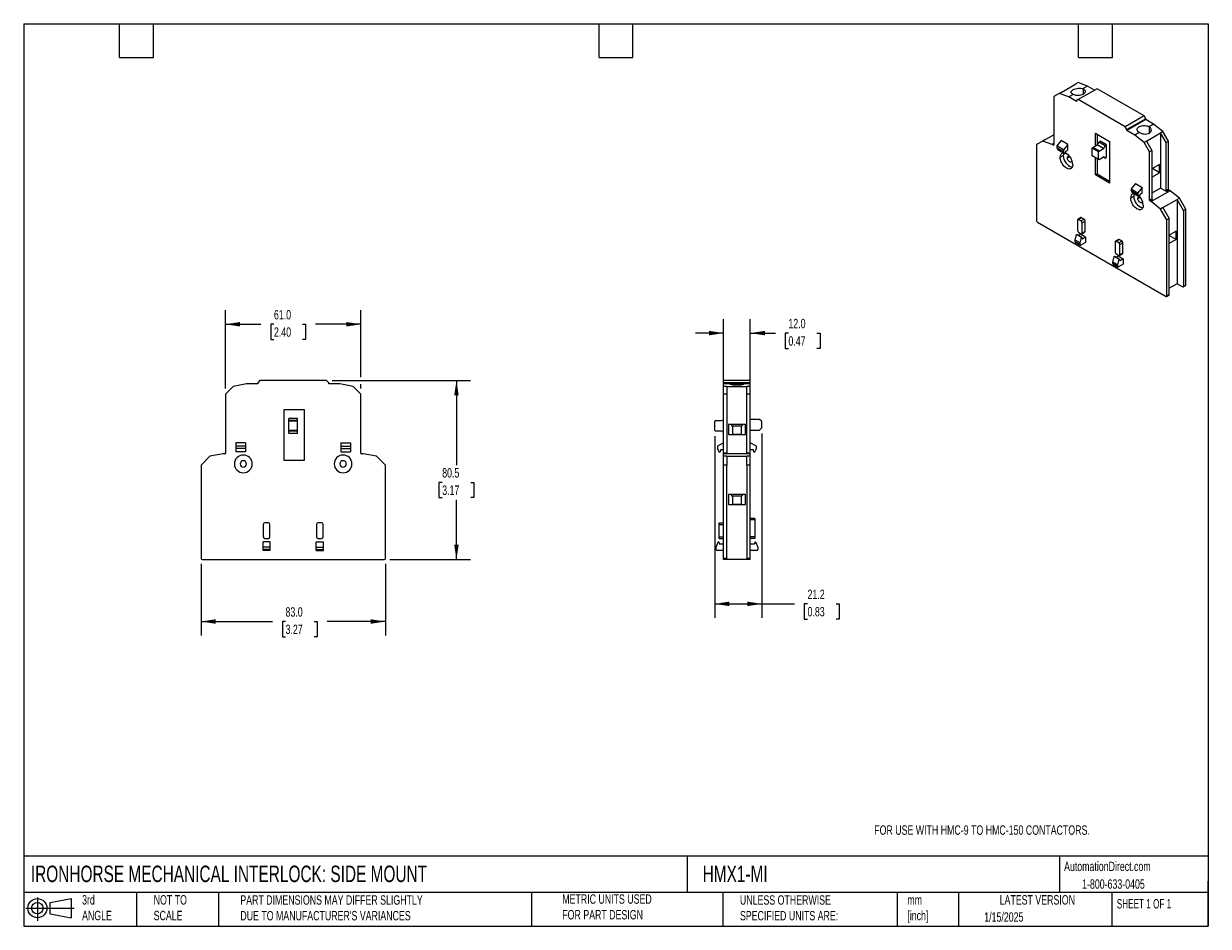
# Model space of a CAD drawing. Header units: millimetres. Extents: x 13 to 546, y 13 to 419.
import ezdxf

# ---------------------------------------------------------------- set-up
doc = ezdxf.new("R2010")
doc.units = ezdxf.units.MM
doc.header["$LTSCALE"] = 2
doc.linetypes.add('SLD-Solid', pattern=[0])
doc.layers.add('DIMENSIONS', color=140, linetype='SLD-Solid', lineweight=25)
doc.layers.add('TEXT', color=140, linetype='SLD-Solid', lineweight=25)
doc.layers.add('SLD-DEFPOINTS', color=7, linetype='Continuous')
doc.styles.add('SLDTEXTSTYLE0', font='TXT', dxfattribs={"width": 0.7})
doc.styles.add('SLDTEXTSTYLE1', font='TXT', dxfattribs={"width": 0.65})
doc.dimstyles.new('SLDDIMSTYLE0', dxfattribs={"dimtxt": 4.316016, "dimasz": 6.604, "dimexe": 0, "dimexo": 0.0625, "dimgap": 1.079004, "dimtad": 0, "dimtih": 1, "dimtoh": 1, "dimrnd": 1e-09, "dimzin": 12, "dimdsep": 46, "dimtxsty": 'SLDTEXTSTYLE0', "dimsah": 1, "dimcen": 0.09, "dimadec": 0, "dimazin": 3, "dimtfac": 1, "dimtofl": 0, "dimtmove": 0, "dimatfit": 3, "dimfxl": 0, "dimfrac": 2, "dimtolj": 1, "dimtzin": 12, "dimarcsym": 0})
doc.dimstyles.new('SLDDIMSTYLE1', dxfattribs={"dimtxt": 4.316016, "dimasz": 6.604, "dimexe": 0, "dimexo": 0.0625, "dimgap": 1.079004, "dimtad": 0, "dimtih": 1, "dimtoh": 1, "dimrnd": 1e-09, "dimzin": 4, "dimdsep": 46, "dimtxsty": 'SLDTEXTSTYLE0', "dimsah": 1, "dimcen": 0.09, "dimadec": 0, "dimazin": 1, "dimtfac": 1, "dimtofl": 0, "dimtmove": 0, "dimatfit": 3, "dimfxl": 0, "dimfrac": 2, "dimtolj": 1, "dimtzin": 12, "dimarcsym": 0})
doc.dimstyles.new('SLDDIMSTYLE2', dxfattribs={"dimtxt": 4.316016, "dimasz": 6.604, "dimexe": 0, "dimexo": 0.0625, "dimgap": 1.079004, "dimtad": 0, "dimtih": 1, "dimtoh": 1, "dimrnd": 1e-09, "dimzin": 4, "dimdsep": 46, "dimtxsty": 'SLDTEXTSTYLE0', "dimsah": 1, "dimcen": 0.09, "dimadec": 0, "dimazin": 1, "dimtfac": 1, "dimtmove": 0, "dimatfit": 0, "dimfxl": 0, "dimfrac": 2, "dimtolj": 1, "dimtzin": 12, "dimarcsym": 0})

# ---------------------------------------------------------------- blocks, each defined once
blk = doc.blocks.new('Block11')
at = {"color": 7, "linetype": 'SLD-Solid', "lineweight": 18}
for p, q in [((0, 5.76), (21.75, 5.76)), ((5.18, 10.62), (5.18, 0)), ((10.96, 8.33), (20.35, 10.06)), ((10.96, 3.19), (10.96, 8.33)), ((20.35, 10.06), (20.35, 1.46)), ((10.96, 3.19), (20.35, 1.46))]:
    blk.add_line(p, q, dxfattribs=at)
for radius in [4.3, 2.57]:
    blk.add_circle((5.18, 5.76), radius, dxfattribs=at)
blk = doc.blocks.new('Block12')
at = {"layer": 'SLD-DEFPOINTS'}
blk.add_blockref('Block11', (0, 0), dxfattribs=at)
blk = doc.blocks.new('_D')
at = {"layer": 'DIMENSIONS'}
for p, q in [((151.6, 258.38), (213.91, 258.38)), ((207.56, 258.38), (207.56, 220.4)), ((201.14, 212.58), (199.69, 212.58)), ((199.69, 212.58), (199.69, 205.72)), ((213.97, 212.58), (215.42, 212.58)), ((215.42, 212.58), (215.42, 205.72)), ((199.69, 205.72), (201.14, 205.72)), ((207.56, 177.88), (207.56, 204.75)), ((215.42, 205.72), (213.97, 205.72)), ((177.6, 177.88), (213.91, 177.88))]:
    blk.add_line(p, q, dxfattribs=at)
for points in [[(207.56, 258.38), (206.54, 251.78), (208.57, 251.78)], [(207.56, 177.88), (208.57, 184.48), (206.54, 184.48)]]:
    blk.add_solid(points, dxfattribs=at)
at = {"layer": 'DIMENSIONS', "char_height": 4.233, "attachment_point": 1, "style": 'SLDTEXTSTYLE0'}
for s, insert in [('80.5', (201.14, 219)), ('3.17', (201.14, 211.18))]:
    blk.add_mtext(s, dxfattribs=dict(at, insert=insert))
blk = doc.blocks.new('_D_1')
at = {"layer": 'DIMENSIONS'}
for p, q in [((92.56, 175.84), (92.56, 143.58)), ((175.56, 175.84), (175.56, 143.58)), ((92.56, 149.93), (124.76, 149.93)), ((130.6, 149.93), (129.16, 149.93)), ((129.16, 149.93), (129.16, 143.07)), ((143.43, 149.93), (144.88, 149.93)), ((144.88, 149.93), (144.88, 143.07)), ((175.56, 149.93), (149.28, 149.93)), ((129.16, 143.07), (130.6, 143.07)), ((144.88, 143.07), (143.43, 143.07))]:
    blk.add_line(p, q, dxfattribs=at)
for points in [[(92.56, 149.93), (99.16, 148.91), (99.16, 150.95)], [(175.56, 149.93), (168.95, 150.95), (168.95, 148.91)]]:
    blk.add_solid(points, dxfattribs=at)
at = {"layer": 'DIMENSIONS', "char_height": 4.233, "attachment_point": 1, "style": 'SLDTEXTSTYLE0'}
for s, insert in [('83.0', (130.6, 156.35)), ('3.27', (130.6, 148.53))]:
    blk.add_mtext(s, dxfattribs=dict(at, insert=insert))
blk = doc.blocks.new('_D_2')
at = {"layer": 'DIMENSIONS'}
for p, q in [((103.56, 254.86), (103.56, 290.12)), ((164.56, 259.9), (164.56, 290.12)), ((103.56, 283.77), (119.54, 283.77)), ((125.38, 283.77), (123.93, 283.77)), ((123.93, 283.77), (123.93, 276.91)), ((138.21, 283.77), (139.66, 283.77)), ((139.66, 283.77), (139.66, 276.91)), ((164.56, 283.77), (144.06, 283.77)), ((123.93, 276.91), (125.38, 276.91)), ((139.66, 276.91), (138.21, 276.91)), ((164.56, 254.86), (164.56, 256.86))]:
    blk.add_line(p, q, dxfattribs=at)
for points in [[(103.56, 283.77), (110.16, 282.75), (110.16, 284.78)], [(164.56, 283.77), (157.95, 284.78), (157.95, 282.75)]]:
    blk.add_solid(points, dxfattribs=at)
at = {"layer": 'DIMENSIONS', "char_height": 4.233, "attachment_point": 1, "style": 'SLDTEXTSTYLE0'}
for s, insert in [('61.0', (125.38, 290.19)), ('2.40', (125.38, 282.37))]:
    blk.add_mtext(s, dxfattribs=dict(at, insert=insert))
blk = doc.blocks.new('_D_3')
at = {"layer": 'DIMENSIONS'}
for p, q in [((327.87, 258.36), (327.87, 286.13)), ((339.87, 258.36), (339.87, 286.13)), ((327.87, 279.78), (315.17, 279.78)), ((339.87, 279.78), (351.18, 279.78)), ((357.03, 279.78), (355.58, 279.78)), ((355.58, 279.78), (355.58, 272.92)), ((369.86, 279.78), (371.31, 279.78)), ((371.31, 279.78), (371.31, 272.92)), ((355.58, 272.92), (357.03, 272.92)), ((371.31, 272.92), (369.86, 272.92))]:
    blk.add_line(p, q, dxfattribs=at)
for points in [[(327.87, 279.78), (321.27, 280.8), (321.27, 278.77)], [(339.87, 279.78), (346.47, 278.77), (346.47, 280.8)]]:
    blk.add_solid(points, dxfattribs=at)
at = {"layer": 'DIMENSIONS', "char_height": 4.233, "attachment_point": 1, "style": 'SLDTEXTSTYLE0'}
for s, insert in [('12.0', (357.03, 286.21)), ('0.47', (357.03, 278.38))]:
    blk.add_mtext(s, dxfattribs=dict(at, insert=insert))
blk = doc.blocks.new('_D_4')
at = {"layer": 'DIMENSIONS'}
for p, q in [((323.87, 233.36), (323.87, 151.53)), ((345.07, 234.6), (345.07, 151.53)), ((323.87, 157.88), (345.07, 157.88)), ((345.07, 157.88), (359.81, 157.88)), ((365.65, 157.88), (364.2, 157.88)), ((364.2, 157.88), (364.2, 151.02)), ((378.48, 157.88), (379.93, 157.88)), ((379.93, 157.88), (379.93, 151.02)), ((364.2, 151.02), (365.65, 151.02)), ((379.93, 151.02), (378.48, 151.02))]:
    blk.add_line(p, q, dxfattribs=at)
for points in [[(323.87, 157.88), (330.47, 156.86), (330.47, 158.9)], [(345.07, 157.88), (338.47, 158.9), (338.47, 156.86)]]:
    blk.add_solid(points, dxfattribs=at)
at = {"layer": 'DIMENSIONS', "char_height": 4.233, "attachment_point": 1, "style": 'SLDTEXTSTYLE0'}
for s, insert in [('21.2', (365.65, 164.3)), ('0.83', (365.65, 156.48))]:
    blk.add_mtext(s, dxfattribs=dict(at, insert=insert))

msp = doc.modelspace()

# ---------------------------------------------------------------- linework, layer by layer
for p, q in [((480.079, 388.32), (486.443, 391.993)), ((487.503, 392.606), (486.443, 391.993)), ((491.746, 391.02), (487.503, 392.606)), ((495.989, 389.796), (487.503, 384.898)), ((491.746, 391.02), (489.731, 389.857)), ((489.731, 389.857), (489.731, 387.285)), ((494.928, 389.184), (491.746, 391.02)), ((517.202, 377.55), (495.989, 389.796)), ((479.018, 387.707), (476.543, 386.278)), ((476.543, 386.278), (476.543, 364.524)), ((480.079, 388.32), (479.018, 387.707)), ((483.261, 386.122), (479.018, 387.707)), ((485.276, 387.285), (483.261, 386.122)), ((486.796, 384.081), (483.261, 386.122)), ((487.503, 384.898), (486.796, 384.489)), ((486.796, 384.489), (486.796, 384.081)), ((508.717, 372.651), (487.503, 384.898)), ((517.202, 377.55), (508.717, 372.651)), ((517.909, 376.325), (509.424, 371.427)), ((517.909, 375.917), (509.424, 371.018)), ((517.909, 376.325), (517.202, 377.55)), ((517.909, 375.917), (517.909, 376.325)), ((521.445, 373.876), (517.909, 375.917)), ((521.445, 373.876), (519.429, 372.712)), ((525.687, 370.563), (521.445, 373.876)), ((472.654, 366.885), (476.543, 369.13)), ((495.282, 369.792), (501.631, 366.127)), ((495.282, 364.091), (495.282, 369.792)), ((496.059, 369.343), (496.059, 364.54)), ((509.424, 371.427), (508.717, 372.651)), ((509.424, 371.018), (509.424, 371.427)), ((512.959, 368.977), (509.424, 371.018)), ((514.975, 370.141), (512.959, 368.977)), ((517.202, 365.664), (512.959, 368.977)), ((518.263, 366.277), (524.627, 369.95)), ((519.429, 372.712), (519.429, 369.687)), ((525.687, 370.563), (524.627, 369.95)), ((524.627, 369.95), (524.627, 345.093)), ((527.101, 365.664), (524.627, 369.95)), ((528.162, 366.276), (525.687, 370.563)), ((471.593, 366.272), (468.765, 364.639)), ((468.765, 364.639), (468.765, 330.392)), ((472.654, 366.885), (471.593, 366.272)), ((475.836, 364.687), (471.593, 366.272)), ((476.543, 365.095), (475.836, 364.687)), ((476.331, 364.401), (475.836, 364.687)), ((476.543, 364.524), (476.331, 364.401)), ((479.867, 366.443), (477.887, 364.075)), ((480.927, 362.32), (477.887, 364.075)), ((477.887, 364.075), (477.887, 363.259)), ((480.927, 361.503), (477.887, 363.259)), ((477.887, 363.259), (478.382, 362.32)), ((482.907, 364.688), (479.867, 366.443)), ((482.907, 364.688), (480.927, 362.32)), ((482.907, 362.238), (482.907, 364.688)), ((493.867, 363.03), (494.079, 363.397)), ((496.696, 361.397), (493.867, 363.03)), ((493.867, 359.6), (493.867, 363.03)), ((494.079, 363.397), (496.059, 364.54)), ((496.908, 361.764), (494.079, 363.397)), ((498.888, 362.907), (496.059, 364.54)), ((496.767, 365.765), (497.474, 366.173)), ((499.595, 364.132), (496.767, 365.765)), ((496.908, 361.764), (498.888, 362.907)), ((500.302, 364.54), (497.474, 366.173)), ((499.595, 364.132), (500.302, 364.54)), ((500.302, 358.988), (500.302, 364.54)), ((501.631, 366.127), (501.631, 347.346)), ((518.263, 366.277), (517.202, 365.664)), ((519.677, 361.378), (517.202, 365.664)), ((518.263, 366.277), (520.737, 361.99)), ((528.162, 366.276), (527.101, 365.664)), ((527.101, 343.91), (527.101, 365.664)), ((528.162, 344.522), (528.162, 366.276)), ((481.422, 360.564), (478.382, 362.32)), ((479.407, 358.951), (480.821, 359.768)), ((480.927, 362.32), (480.927, 361.503)), ((480.927, 361.503), (481.422, 360.564)), ((481.422, 360.564), (481.847, 360.809)), ((481.847, 360.809), (481.988, 361.462)), ((481.988, 361.707), (482.907, 362.238)), ((481.988, 361.462), (481.988, 361.707)), ((482.624, 358.727), (483.65, 359.319)), ((496.696, 357.967), (493.867, 359.6)), ((494.079, 359.478), (493.867, 359.6)), ((496.908, 357.845), (494.079, 359.478)), ((495.282, 351.012), (495.282, 358.784)), ((496.059, 358.335), (496.059, 351.461)), ((496.696, 361.397), (496.908, 361.764)), ((496.696, 357.967), (496.696, 361.397)), ((496.908, 357.845), (496.696, 357.967)), ((498.888, 358.988), (496.908, 357.845)), ((499.595, 358.58), (498.888, 358.988)), ((499.595, 358.58), (500.302, 358.988)), ((520.737, 361.99), (519.677, 361.378)), ((519.677, 339.623), (519.677, 361.378)), ((520.737, 361.99), (520.737, 340.236)), ((524.132, 355.668), (520.737, 353.708)), ((524.132, 351.993), (520.949, 353.83)), ((524.132, 351.993), (524.132, 355.668)), ((495.282, 351.012), (496.059, 351.461)), ((501.631, 347.346), (495.282, 351.012)), ((496.059, 351.461), (501.631, 348.244)), ((513.313, 347.135), (511.333, 344.767)), ((513.313, 347.135), (516.353, 345.38)), ((520.737, 350.034), (524.132, 351.993)), ((511.156, 340.623), (512.57, 341.439)), ((511.333, 344.767), (514.373, 343.012)), ((511.333, 344.767), (511.333, 343.951)), ((511.333, 343.951), (514.373, 342.195)), ((511.333, 343.951), (511.828, 343.012)), ((511.828, 343.012), (514.868, 341.256)), ((516.353, 345.38), (514.373, 343.012)), ((514.373, 343.012), (514.373, 342.195)), ((514.373, 342.195), (514.868, 341.256)), ((514.868, 341.256), (515.293, 341.501)), ((515.293, 341.501), (515.434, 342.154)), ((515.434, 342.399), (516.353, 342.93)), ((515.434, 342.154), (515.434, 342.399)), ((516.353, 342.93), (516.353, 345.38)), ((528.869, 343.869), (520.384, 338.97)), ((524.627, 345.093), (520.737, 342.848)), ((527.314, 343.542), (524.627, 345.093)), ((528.162, 344.522), (527.101, 343.91)), ((528.374, 344.154), (527.314, 343.542)), ((528.869, 343.869), (528.374, 344.154)), ((533.112, 340.556), (528.869, 343.869)), ((514.373, 340.398), (515.399, 340.99)), ((520.737, 340.236), (519.677, 339.623)), ((520.95, 339.868), (519.889, 339.256)), ((520.384, 338.97), (519.889, 339.256)), ((524.627, 335.657), (520.384, 338.97)), ((525.687, 336.269), (524.627, 335.657)), ((525.687, 336.269), (532.051, 339.943)), ((525.687, 336.269), (528.516, 331.37)), ((533.112, 340.556), (532.051, 339.943)), ((532.051, 339.943), (532.051, 302.021)), ((534.88, 335.044), (532.051, 339.943)), ((535.94, 335.657), (533.112, 340.556)), ((488.709, 331.776), (487.295, 330.959)), ((487.645, 330.924), (489.059, 331.741)), ((488.776, 330.271), (487.645, 330.924)), ((488.776, 330.271), (490.19, 331.088)), ((490.19, 331.088), (489.059, 331.741)), ((527.455, 330.758), (524.627, 335.657)), ((528.516, 331.37), (527.455, 330.758)), ((527.455, 296.511), (527.455, 330.758)), ((528.516, 297.123), (528.516, 331.37)), ((535.94, 335.657), (534.88, 335.044)), ((534.88, 335.044), (534.88, 300.797)), ((535.94, 301.409), (535.94, 335.657)), ((469.119, 329.779), (527.101, 296.307)), ((487.15, 330.639), (487.15, 326.066)), ((489.271, 329.414), (490.685, 330.23)), ((489.271, 324.841), (489.271, 329.414)), ((489.271, 324.841), (490.685, 325.658)), ((490.685, 325.658), (490.685, 330.23)), ((531.556, 325.66), (528.516, 323.905)), ((531.556, 321.986), (531.556, 325.66)), ((486.089, 321.698), (486.796, 324.147)), ((488.352, 320.391), (486.089, 321.698)), ((486.089, 320.881), (486.089, 321.698)), ((488.352, 319.575), (486.089, 320.881)), ((486.193, 320.652), (488.456, 319.346)), ((486.796, 324.147), (486.938, 324.229)), ((489.059, 322.841), (486.796, 324.147)), ((489.2, 322.923), (486.938, 324.229)), ((487.645, 325.209), (488.776, 324.556)), ((487.645, 323.821), (488.493, 324.31)), ((488.352, 320.391), (489.059, 322.841)), ((488.352, 319.575), (488.352, 320.391)), ((490.756, 323.004), (488.493, 324.31)), ((490.756, 320.554), (488.705, 319.371)), ((489.059, 322.841), (489.2, 322.923)), ((489.126, 324.521), (490.54, 325.337)), ((489.2, 322.923), (489.308, 322.365)), ((489.516, 322.288), (489.298, 322.414)), ((489.516, 322.288), (490.756, 323.004)), ((490.756, 323.004), (490.756, 320.554)), ((504.12, 320.842), (504.12, 316.269)), ((505.68, 321.979), (504.265, 321.162)), ((504.615, 321.128), (506.03, 321.944)), ((505.747, 320.474), (504.615, 321.128)), ((505.747, 320.474), (507.161, 321.291)), ((507.161, 321.291), (506.03, 321.944)), ((506.242, 319.617), (507.656, 320.434)), ((507.656, 315.861), (507.656, 320.434)), ((531.556, 321.986), (528.516, 323.741)), ((528.516, 320.231), (531.556, 321.986)), ((504.615, 315.412), (505.747, 314.759)), ((506.097, 314.724), (507.511, 315.54)), ((506.242, 315.044), (506.242, 319.617)), ((506.242, 315.044), (507.656, 315.861)), ((503.06, 311.901), (503.767, 314.35)), ((503.06, 311.901), (505.322, 310.594)), ((503.06, 311.084), (503.06, 311.901)), ((503.06, 311.084), (505.322, 309.778)), ((503.163, 310.855), (505.426, 309.549)), ((503.767, 314.35), (503.908, 314.432)), ((503.767, 314.35), (506.03, 313.044)), ((503.908, 314.432), (506.171, 313.126)), ((504.616, 314.024), (505.464, 314.513)), ((505.322, 310.594), (506.03, 313.044)), ((505.322, 309.778), (505.322, 310.594)), ((505.464, 314.513), (507.727, 313.207)), ((507.727, 310.758), (505.676, 309.574)), ((506.03, 313.044), (506.171, 313.126)), ((506.171, 313.126), (506.278, 312.568)), ((506.269, 312.617), (506.486, 312.491)), ((506.486, 312.491), (507.727, 313.207)), ((507.727, 313.207), (507.727, 310.758)), ((532.051, 302.021), (528.516, 299.98)), ((534.526, 300.593), (532.051, 302.021)), ((534.776, 300.568), (535.837, 301.18)), ((535.94, 301.409), (534.88, 300.797)), ((527.351, 296.282), (528.412, 296.894)), ((528.516, 297.123), (527.455, 296.511)), ((113.057, 256.879), (107.057, 255.821)), ((118.057, 256.879), (113.057, 256.879)), ((119.057, 258.379), (118.057, 257.379)), ((118.057, 257.379), (118.057, 256.879)), ((149.057, 258.379), (119.057, 258.379)), ((150.057, 257.379), (149.057, 258.379)), ((150.057, 256.879), (150.057, 257.379)), ((155.057, 256.879), (150.057, 256.879)), ((161.057, 255.821), (155.057, 256.879)), ((339.871, 258.379), (327.871, 258.379)), ((327.871, 257.379), (327.871, 258.379)), ((339.871, 257.379), (327.871, 257.379)), ((327.871, 256.879), (327.871, 257.379)), ((330.721, 256.879), (327.871, 256.879)), ((327.871, 255.821), (327.871, 256.879)), ((330.721, 256.879), (337.021, 256.879)), ((339.871, 256.879), (337.021, 256.879)), ((339.871, 257.379), (339.871, 258.379)), ((339.871, 256.879), (339.871, 257.379)), ((339.871, 255.821), (339.871, 256.879)), ((107.057, 255.821), (103.557, 252.321)), ((103.557, 252.321), (103.557, 225.679)), ((164.557, 252.321), (161.057, 255.821)), ((164.557, 225.679), (164.557, 252.321)), ((329.371, 255.821), (327.871, 255.821)), ((327.871, 252.321), (327.871, 255.821)), ((329.371, 252.321), (327.871, 252.321)), ((327.871, 225.679), (327.871, 252.321)), ((329.371, 255.821), (329.371, 252.321)), ((329.371, 255.821), (338.371, 255.821)), ((329.371, 252.321), (329.371, 225.679)), ((339.871, 255.821), (338.371, 255.821)), ((338.371, 252.321), (338.371, 255.821)), ((339.871, 252.321), (338.371, 252.321)), ((338.371, 225.679), (338.371, 252.321)), ((339.871, 252.321), (339.871, 255.821)), ((339.871, 225.679), (339.871, 252.321)), ((130.057, 222.379), (130.057, 245.379)), ((130.057, 245.379), (139.037, 245.379)), ((139.037, 245.379), (139.037, 222.379)), ((136.057, 241.397), (132.057, 241.397)), ((132.057, 240.397), (132.057, 241.397)), ((136.057, 240.397), (132.057, 240.397)), ((132.057, 240.097), (132.057, 240.397)), ((136.057, 240.397), (132.057, 240.397)), ((132.057, 240.397), (132.057, 240.397)), ((136.057, 240.097), (132.057, 240.097)), ((132.057, 235.897), (132.057, 240.097)), ((136.057, 240.397), (136.057, 241.397)), ((136.057, 240.097), (136.057, 240.397)), ((136.057, 240.397), (136.057, 240.397)), ((136.057, 235.897), (136.057, 240.097)), ((323.871, 240.097), (324.17, 240.397)), ((323.871, 235.897), (323.871, 240.097)), ((324.17, 240.397), (326.971, 240.397)), ((344.071, 240.941), (339.871, 240.941)), ((345.071, 239.941), (344.071, 240.941)), ((136.057, 235.897), (132.057, 235.897)), ((132.057, 235.597), (132.057, 235.897)), ((136.057, 235.597), (132.057, 235.597)), ((132.057, 234.597), (132.057, 235.597)), ((136.057, 235.597), (136.057, 235.897)), ((136.057, 234.597), (136.057, 235.597)), ((324.171, 235.597), (323.871, 235.897)), ((326.971, 235.597), (324.171, 235.597)), ((337.671, 238.679), (330.071, 238.679)), ((330.071, 238.679), (330.071, 234.179)), ((331.471, 238.679), (331.471, 238.035)), ((331.471, 238.035), (336.271, 238.035)), ((331.917, 238.035), (331.917, 234.246)), ((335.825, 238.035), (335.825, 234.246)), ((336.271, 238.679), (336.271, 238.035)), ((337.671, 234.179), (337.671, 238.679)), ((339.871, 236.141), (344.071, 236.141)), ((344.071, 236.141), (345.071, 237.141)), ((345.071, 237.141), (345.071, 239.941)), ((112.557, 230.379), (108.257, 230.379)), ((108.257, 230.379), (108.257, 228.879)), ((112.557, 230.379), (112.557, 228.879)), ((136.057, 234.597), (132.057, 234.597)), ((155.557, 230.379), (159.857, 230.379)), ((155.557, 230.379), (155.557, 228.879)), ((159.857, 230.379), (159.857, 228.879)), ((327.871, 230.379), (325.071, 228.879)), ((330.071, 234.179), (337.671, 234.179)), ((331.917, 234.246), (335.825, 234.246)), ((332.721, 234.246), (332.721, 234.179)), ((335.021, 234.246), (335.021, 234.179)), ((342.671, 228.879), (339.871, 230.379)), ((96.557, 224.321), (92.557, 220.321)), ((102.557, 225.379), (96.557, 224.321)), ((103.257, 225.379), (102.557, 225.379)), ((112.557, 228.879), (108.257, 228.879)), ((108.257, 228.879), (108.257, 227.879)), ((112.557, 227.879), (108.257, 227.879)), ((108.257, 227.879), (108.257, 226.379)), ((112.557, 226.379), (108.257, 226.379)), ((112.557, 228.879), (112.557, 227.879)), ((112.557, 227.879), (112.557, 226.379)), ((155.557, 228.879), (155.557, 227.879)), ((155.557, 228.879), (159.857, 228.879)), ((155.557, 227.879), (159.857, 227.879)), ((155.557, 227.879), (155.557, 226.379)), ((155.557, 226.379), (159.857, 226.379)), ((159.857, 228.879), (159.857, 227.879)), ((159.857, 227.879), (159.857, 226.379)), ((165.557, 225.379), (164.857, 225.379)), ((171.557, 224.321), (165.557, 225.379)), ((175.557, 220.321), (171.557, 224.321)), ((325.071, 228.879), (325.071, 227.879)), ((325.071, 227.879), (325.771, 226.379)), ((325.771, 226.379), (326.371, 226.379)), ((326.371, 226.379), (326.571, 227.079)), ((326.571, 227.379), (327.871, 227.379)), ((326.571, 227.079), (326.571, 227.379)), ((329.371, 225.679), (327.871, 225.679)), ((327.871, 225.379), (327.871, 225.679)), ((339.871, 225.379), (327.871, 225.379)), ((327.871, 224.321), (327.871, 225.379)), ((327.871, 220.321), (327.871, 224.321)), ((329.371, 224.321), (327.871, 224.321)), ((329.371, 225.679), (329.371, 225.379)), ((329.371, 224.321), (329.371, 220.321)), ((329.371, 224.321), (338.371, 224.321)), ((339.871, 225.679), (338.371, 225.679)), ((338.371, 225.379), (338.371, 225.679)), ((339.871, 224.321), (338.371, 224.321)), ((338.371, 220.321), (338.371, 224.321)), ((339.871, 227.379), (341.171, 227.379)), ((339.871, 225.379), (339.871, 225.679)), ((339.871, 224.321), (339.871, 225.379)), ((339.871, 220.321), (339.871, 224.321)), ((341.171, 227.379), (341.171, 227.079)), ((341.171, 227.079), (341.371, 226.379)), ((341.371, 226.379), (341.971, 226.379)), ((341.971, 226.379), (342.671, 227.879)), ((342.671, 227.879), (342.671, 228.879)), ((92.557, 220.321), (92.557, 178.379)), ((139.037, 222.379), (130.057, 222.379)), ((175.557, 178.379), (175.557, 220.321)), ((329.371, 220.321), (327.871, 220.321)), ((327.871, 178.379), (327.871, 220.321)), ((329.371, 178.379), (329.371, 220.321)), ((339.871, 220.321), (338.371, 220.321)), ((338.371, 220.321), (338.371, 178.379)), ((339.871, 178.379), (339.871, 220.321)), ((337.671, 207.179), (330.071, 207.179)), ((330.071, 207.179), (330.071, 202.679)), ((331.471, 207.179), (331.471, 206.535)), ((331.471, 206.535), (336.271, 206.535)), ((331.917, 206.535), (331.917, 202.746)), ((331.917, 202.746), (335.825, 202.746)), ((332.721, 202.746), (332.721, 202.679)), ((335.021, 202.746), (335.021, 202.679)), ((335.825, 206.535), (335.825, 202.746)), ((336.271, 207.179), (336.271, 206.535)), ((337.671, 202.679), (337.671, 207.179)), ((330.071, 202.679), (337.671, 202.679)), ((120.557, 193.679), (120.557, 188.079)), ((122.857, 194.379), (121.257, 194.379)), ((123.557, 188.079), (123.557, 193.679)), ((144.557, 193.679), (144.557, 188.079)), ((146.857, 194.379), (145.257, 194.379)), ((147.557, 188.079), (147.557, 193.679)), ((325.871, 193.679), (325.871, 194.379)), ((325.871, 194.379), (327.871, 194.379)), ((325.871, 193.679), (327.871, 193.679)), ((325.871, 188.079), (325.871, 193.679)), ((341.871, 196.379), (339.871, 196.379)), ((341.871, 195.679), (339.871, 195.679)), ((341.871, 196.379), (341.871, 195.679)), ((341.871, 195.679), (341.871, 188.079)), ((121.257, 187.379), (122.857, 187.379)), ((145.257, 187.379), (146.857, 187.379)), ((325.871, 188.079), (327.871, 188.079)), ((325.871, 187.379), (325.871, 188.079)), ((325.871, 187.379), (327.871, 187.379)), ((341.871, 188.079), (339.871, 188.079)), ((341.871, 187.379), (339.871, 187.379)), ((341.871, 188.079), (341.871, 187.379)), ((123.657, 185.879), (120.457, 185.879)), ((120.457, 183.379), (120.457, 185.879)), ((123.657, 183.379), (120.457, 183.379)), ((120.457, 182.379), (120.457, 183.379)), ((123.657, 182.379), (120.457, 182.379)), ((120.457, 181.879), (120.457, 182.379)), ((123.657, 181.879), (120.457, 181.879)), ((123.657, 183.379), (123.657, 185.879)), ((123.657, 182.379), (123.657, 183.379)), ((123.657, 181.879), (123.657, 182.379)), ((144.457, 185.879), (147.657, 185.879)), ((144.457, 183.379), (144.457, 185.879)), ((144.457, 183.379), (147.657, 183.379)), ((144.457, 182.379), (144.457, 183.379)), ((144.457, 182.379), (147.657, 182.379)), ((144.457, 181.879), (144.457, 182.379)), ((144.457, 181.879), (147.657, 181.879)), ((147.657, 183.379), (147.657, 185.879)), ((147.657, 182.379), (147.657, 183.379)), ((147.657, 181.879), (147.657, 182.379)), ((324.471, 183.379), (325.471, 185.879)), ((324.471, 182.379), (324.471, 183.379)), ((327.871, 181.879), (324.971, 181.879)), ((325.471, 185.879), (325.671, 185.879)), ((325.671, 185.879), (325.822, 185.121)), ((326.117, 184.879), (327.871, 184.879)), ((339.871, 184.879), (341.625, 184.879)), ((342.771, 181.879), (339.871, 181.879)), ((341.919, 185.121), (342.071, 185.879)), ((342.071, 185.879), (342.271, 185.879)), ((342.271, 185.879), (343.271, 183.379)), ((343.271, 183.379), (343.271, 182.379)), ((93.057, 177.879), (175.057, 177.879)), ((329.371, 178.379), (327.871, 178.379)), ((327.871, 177.879), (327.871, 178.379)), ((329.371, 177.879), (327.871, 177.879)), ((329.371, 178.379), (329.371, 177.879)), ((338.371, 177.879), (329.371, 177.879)), ((339.871, 178.379), (338.371, 178.379)), ((338.371, 177.879), (338.371, 178.379)), ((339.871, 177.879), (338.371, 177.879)), ((339.871, 177.879), (339.871, 178.379))]:
    msp.add_line(p, q)
at = {"flags": 128}
for points in [[(489.731, 389.857), (490.067, 389.628), (490.333, 389.37), (490.522, 389.09), (490.629, 388.796), (490.651, 388.496), (490.586, 388.198), (490.438, 387.91), (490.209, 387.64), (489.907, 387.396), (489.539, 387.184), (489.116, 387.009), (488.648, 386.877), (488.15, 386.791), (487.634, 386.754), (487.114, 386.767), (486.605, 386.828), (486.12, 386.937), (485.673, 387.091), (485.276, 387.285)], [(514.975, 370.141), (514.638, 370.37), (514.372, 370.628), (514.183, 370.908), (514.076, 371.202), (514.055, 371.502), (514.119, 371.8), (514.267, 372.088), (514.496, 372.357), (514.798, 372.602), (515.166, 372.814), (515.589, 372.989), (516.057, 373.121), (516.555, 373.206), (517.072, 373.244), (517.592, 373.231), (518.101, 373.169), (518.585, 373.06), (519.032, 372.907), (519.429, 372.712)], [(485.064, 355.686), (485.035, 355.237), (484.949, 354.832), (484.808, 354.476), (484.615, 354.179), (484.373, 353.945), (484.088, 353.781), (483.765, 353.688), (483.41, 353.669), (483.032, 353.725), (482.638, 353.853), (482.235, 354.052), (481.833, 354.318), (481.439, 354.645), (481.06, 355.026), (480.706, 355.453), (480.383, 355.919), (480.098, 356.413), (479.856, 356.926), (479.663, 357.447), (479.522, 357.965), (479.436, 358.47), (479.407, 358.951)], [(482.624, 358.727), (482.654, 358.993), (482.742, 359.209), (482.882, 359.363), (483.067, 359.445), (483.286, 359.452), (483.526, 359.381), (483.65, 359.319)], [(484.675, 357.543), (484.645, 357.277), (484.558, 357.06), (484.417, 356.907), (484.232, 356.824), (484.013, 356.818), (483.773, 356.888), (483.526, 357.031), (483.286, 357.238), (483.067, 357.497), (482.882, 357.793), (482.742, 358.109), (482.654, 358.426), (482.624, 358.727)], [(516.813, 337.357), (516.784, 336.909), (516.698, 336.503), (516.557, 336.148), (516.364, 335.851), (516.122, 335.617), (515.837, 335.452), (515.514, 335.36), (515.16, 335.341), (514.781, 335.396), (514.387, 335.525), (513.985, 335.724), (513.582, 335.989), (513.188, 336.316), (512.81, 336.697), (512.455, 337.125), (512.132, 337.591), (511.847, 338.085), (511.605, 338.598), (511.412, 339.118), (511.271, 339.637), (511.185, 340.141), (511.156, 340.623)], [(514.373, 340.398), (514.403, 340.664), (514.491, 340.881), (514.631, 341.035), (514.816, 341.117), (515.035, 341.123), (515.275, 341.053), (515.399, 340.99)], [(516.424, 339.215), (516.394, 338.948), (516.307, 338.732), (516.166, 338.578), (515.981, 338.496), (515.762, 338.489), (515.522, 338.56), (515.275, 338.702), (515.035, 338.909), (514.816, 339.168), (514.631, 339.464), (514.491, 339.78), (514.403, 340.098), (514.373, 340.398)], [(489.308, 322.365), (489.318, 322.33), (489.334, 322.302), (489.355, 322.28), (489.381, 322.266), (489.411, 322.259), (489.444, 322.261), (489.48, 322.271), (489.516, 322.288)], [(506.278, 312.568), (506.289, 312.534), (506.304, 312.505), (506.326, 312.483), (506.352, 312.469), (506.382, 312.463), (506.415, 312.464), (506.45, 312.474), (506.486, 312.491)]]:
    msp.add_lwpolyline(points, dxfattribs=at)
for centre, radius, start, end in [((476.414, 364.503), 0.131, 230.79671, 9.21404), ((495.231, 365.835), 1.537, 302.60548, 357.39452), ((498.06, 364.202), 1.537, 302.60548, 357.39452), ((481.134, 359.246), 1.752, 102.80412, 189.69284), ((483.588, 359.827), 2.767, 159.23841, 181.22792), ((486.264, 359.732), 5.443, 179.62425, 254.54316), ((479.15, 355.508), 5.917, 1.71552, 63.22738), ((499.164, 358.65), 0.437, 350.78596, 129.20329), ((512.883, 340.918), 1.752, 102.80412, 189.69284), ((515.337, 341.499), 2.767, 159.23841, 181.22792), ((518.013, 341.404), 5.443, 179.62425, 254.54316), ((527.562, 343.93), 0.461, 182.60548, 237.39452), ((528.623, 344.543), 0.461, 182.60548, 237.39452), ((510.591, 337.05), 6.23, 2.82961, 43.97322), ((520.137, 339.644), 0.461, 182.60548, 237.39452), ((521.198, 340.257), 0.461, 182.60548, 237.39452), ((487.452, 330.688), 0.306, 50.79671, 189.21404), ((488.854, 331.455), 0.352, 54.38242, 114.30712), ((489.611, 330.182), 1.076, 2.60548, 57.39452), ((469.533, 330.427), 0.768, 182.60548, 237.39452), ((488.225, 326.115), 1.076, 182.60548, 237.39452), ((488.197, 329.365), 1.076, 2.60548, 57.39452), ((490.342, 325.62), 0.345, 305.01333, 6.29885), ((486.334, 320.854), 0.246, 173.70115, 234.98667), ((488.969, 324.792), 0.306, 230.79671, 9.21404), ((504.422, 320.891), 0.306, 50.79671, 189.21404), ((505.825, 321.658), 0.352, 54.38242, 114.30712), ((505.167, 319.568), 1.076, 2.60548, 57.39452), ((506.581, 320.385), 1.076, 2.60548, 57.39452), ((488.567, 319.54), 0.218, 170.78596, 309.20329), ((505.195, 316.318), 1.076, 182.60548, 237.39452), ((505.94, 314.996), 0.306, 230.79671, 9.21404), ((507.313, 315.823), 0.345, 305.01333, 6.29885), ((503.305, 311.057), 0.246, 173.70115, 234.98667), ((505.538, 309.743), 0.218, 170.78596, 309.20329), ((534.664, 300.762), 0.218, 230.79671, 9.21404), ((535.695, 301.382), 0.246, 305.01333, 6.29885), ((527.239, 296.476), 0.218, 230.79671, 9.21404), ((528.278, 297.093), 0.24, 304.05635, 7.25583), ((326.971, 241.397), 1, 270, 334.15807), ((326.971, 234.597), 1, 25.84193, 90), ((103.257, 225.679), 0.3, 270, 0), ((111.607, 220.879), 4, 0, 180), ((156.507, 220.879), 4, 0, 180), ((164.857, 225.679), 0.3, 180, 270), ((111.607, 220.879), 4, 180, 0), ((111.607, 220.879), 1.45, 0, 180), ((111.607, 220.879), 1.45, 180, 0), ((156.507, 220.879), 4, 180, 0), ((156.507, 220.879), 1.45, 0, 180), ((156.507, 220.879), 1.45, 180, 0), ((121.257, 193.679), 0.7, 90, 180), ((122.857, 193.679), 0.7, 0, 90), ((145.257, 193.679), 0.7, 90, 180), ((146.857, 193.679), 0.7, 0, 90), ((121.257, 188.079), 0.7, 180, 270), ((122.857, 188.079), 0.7, 270, 0), ((145.257, 188.079), 0.7, 180, 270), ((146.857, 188.079), 0.7, 270, 0), ((324.971, 182.379), 0.5, 180, 270), ((326.117, 185.179), 0.3, 191.30993, 270), ((341.625, 185.179), 0.3, 270, 348.69007), ((342.771, 182.379), 0.5, 270, 0), ((93.057, 178.379), 0.5, 180, 270), ((175.057, 178.379), 0.5, 270, 0)]:
    msp.add_arc(centre, radius, start, end)
for points in [[(485.276, 387.285), (485.014, 387.383), (484.778, 387.517), (484.447, 387.847), (484.353, 388.044), (484.353, 388.457), (484.447, 388.673), (484.778, 389.071), (485.014, 389.252), (485.539, 389.555), (485.87, 389.701), (486.635, 389.936), (487.068, 390.025), (487.938, 390.113), (488.372, 390.113), (489.137, 390.033), (489.468, 389.955), (489.731, 389.857)], [(519.429, 372.712), (519.692, 372.507), (519.927, 372.259), (520.258, 371.705), (520.352, 371.401), (520.352, 370.811), (520.258, 370.526), (519.927, 370.04), (519.692, 369.839), (519.167, 369.536), (518.836, 369.41), (518.07, 369.263), (517.637, 369.243), (516.767, 369.332), (516.334, 369.439), (515.568, 369.742), (515.237, 369.936), (514.975, 370.141)], [(337.021, 256.879), (337.021, 256.814), (336.953, 256.743), (336.646, 256.607), (336.406, 256.541), (335.79, 256.432), (335.418, 256.39), (334.642, 256.336), (334.242, 256.324), (333.499, 256.324), (333.099, 256.336), (332.323, 256.39), (331.951, 256.432), (331.336, 256.541), (331.095, 256.607), (330.788, 256.743), (330.721, 256.814), (330.721, 256.879)]]:
    msp.add_open_spline(points, degree=3, knots=[0, 0, 0, 0, 0.125, 0.125, 0.25, 0.25, 0.375, 0.375, 0.5, 0.5, 0.625, 0.625, 0.75, 0.75, 0.875, 0.875, 1, 1, 1, 1])
at = {"layer": 'TEXT'}
for p, q in [((12.7, 419.1), (546.1, 419.1)), ((12.7, 419.1), (12.7, 12.7)), ((55.88, 403.86), (55.88, 419.1)), ((71.12, 403.86), (71.12, 419.1)), ((271.78, 403.86), (271.78, 419.1)), ((287.02, 403.86), (287.02, 419.1)), ((487.68, 403.86), (487.68, 419.1)), ((502.92, 403.86), (502.92, 419.1)), ((546.1, 419.1), (546.1, 12.7)), ((55.88, 403.86), (71.12, 403.86)), ((271.78, 403.86), (287.02, 403.86)), ((487.68, 403.86), (502.92, 403.86)), ((546.1, 44.252), (12.7, 44.252)), ((311.518, 44.252), (311.518, 27.94)), ((479.151, 44.252), (479.151, 27.94)), ((546.1, 12.7), (546.1, 33.02)), ((546.1, 27.94), (12.7, 27.94)), ((63.5, 27.94), (63.5, 12.7)), ((100.423, 27.94), (100.423, 12.7)), ((241.293, 27.94), (241.293, 12.7)), ((327.56, 27.94), (327.56, 12.7)), ((406.049, 27.94), (406.049, 12.7)), ((433.624, 27.94), (433.624, 12.7)), ((502.697, 27.94), (502.697, 12.7)), ((12.7, 12.7), (546.1, 12.7))]:
    msp.add_line(p, q, dxfattribs=at)

# ---------------------------------------------------------------- block references
at = {"layer": 'SLD-DEFPOINTS'}
msp.add_blockref('Block12', (13.676, 15.108), dxfattribs=at)

# ---------------------------------------------------------------- texts
at = {"layer": 'TEXT'}
for s, insert, char_height, attachment_point, style in [('FOR USE WITH HMC-9 TO HMC-150 CONTACTORS.', (395.679, 58.143), 4.23333, 1, 'SLDTEXTSTYLE0'), ('IRONHORSE MECHANICAL INTERLOCK: SIDE MOUNT', (15.931, 40.022), 7.40833, 1, 'SLDTEXTSTYLE0'), ('HMX1-MI', (318.415, 40.022), 7.4083, 1, 'SLDTEXTSTYLE0'), ('AutomationDirect.com', (481.154, 41.805), 4.23333, 1, 'SLDTEXTSTYLE0'), ('1-800-633-0405', (489.288, 33.849), 4.23333, 1, 'SLDTEXTSTYLE0'), ('3rd^JANGLE', (38.991, 26.735), 4.2333, 1, 'SLDTEXTSTYLE0'), ('NOT TO^JSCALE', (71.231, 26.735), 4.23333, 1, 'SLDTEXTSTYLE0'), ("PART DIMENSIONS MAY DIFFER SLIGHTLY ^JDUE TO MANUFACTURER'S VARIANCES", (110.239, 26.661), 4.23333, 1, 'SLDTEXTSTYLE0'), ('METRIC UNITS USED ^JFOR PART DESIGN', (255.209, 27.091), 4.23333, 1, 'SLDTEXTSTYLE0'), ('UNLESS OTHERWISE ^JSPECIFIED UNITS ARE:', (335.216, 26.662), 4.23333, 1, 'SLDTEXTSTYLE0'), ('LATEST VERSION', (469.104, 26.728), 4.23333, 2, 'SLDTEXTSTYLE0'), ('mm^J[inch]', (410.598, 26.721), 4.2333, 1, 'SLDTEXTSTYLE0'), ('SHEET 1 OF 1', (504.883, 24.967), 4.23333, 1, 'SLDTEXTSTYLE1'), ('1/15/2025', (445.226, 19.006), 4.2333, 1, 'SLDTEXTSTYLE0')]:
    msp.add_mtext(s, dxfattribs=dict(at, insert=insert, char_height=char_height, attachment_point=attachment_point, style=style))

# ---------------------------------------------------------------- dimensions: what is measured, and where the dimension line sits
at = {"layer": 'DIMENSIONS'}
for base, p1, p2, dimstyle, picture, middle in [((103.557, 283.769), (164.557, 252.321), (103.557, 252.321), 'SLDDIMSTYLE1', '_D_2', (131.797, 283.769)), ((339.871, 279.784), (327.871, 255.821), (339.871, 255.821), 'SLDDIMSTYLE2', '_D_3', (363.444, 279.784)), ((92.557, 149.93), (175.557, 178.379), (92.557, 178.379), 'SLDDIMSTYLE1', '_D_1', (137.018, 149.93))]:
    dim = msp.add_linear_dim(base=base, p1=p1, p2=p2, dimstyle=dimstyle, dxfattribs=at)
    dim.commit()
    dim.dimension.update_dxf_attribs({"geometry": picture, "text_midpoint": middle, "dimtype": 160})
for base, p1, p2, angle, picture, middle in [((207.557, 177.879), (149.057, 258.379), (175.057, 177.879), 90, '_D', (207.557, 212.578)), ((345.069, 157.88), (323.871, 235.897), (345.071, 237.141), 359.99901, '_D_4', (372.066, 157.879))]:
    dim = msp.add_linear_dim(base=base, p1=p1, p2=p2, angle=angle, dimstyle='SLDDIMSTYLE0', dxfattribs=at)
    dim.commit()
    dim.dimension.update_dxf_attribs({"geometry": picture, "text_midpoint": middle, "dimtype": 160})

doc.saveas('drawing.dxf')
